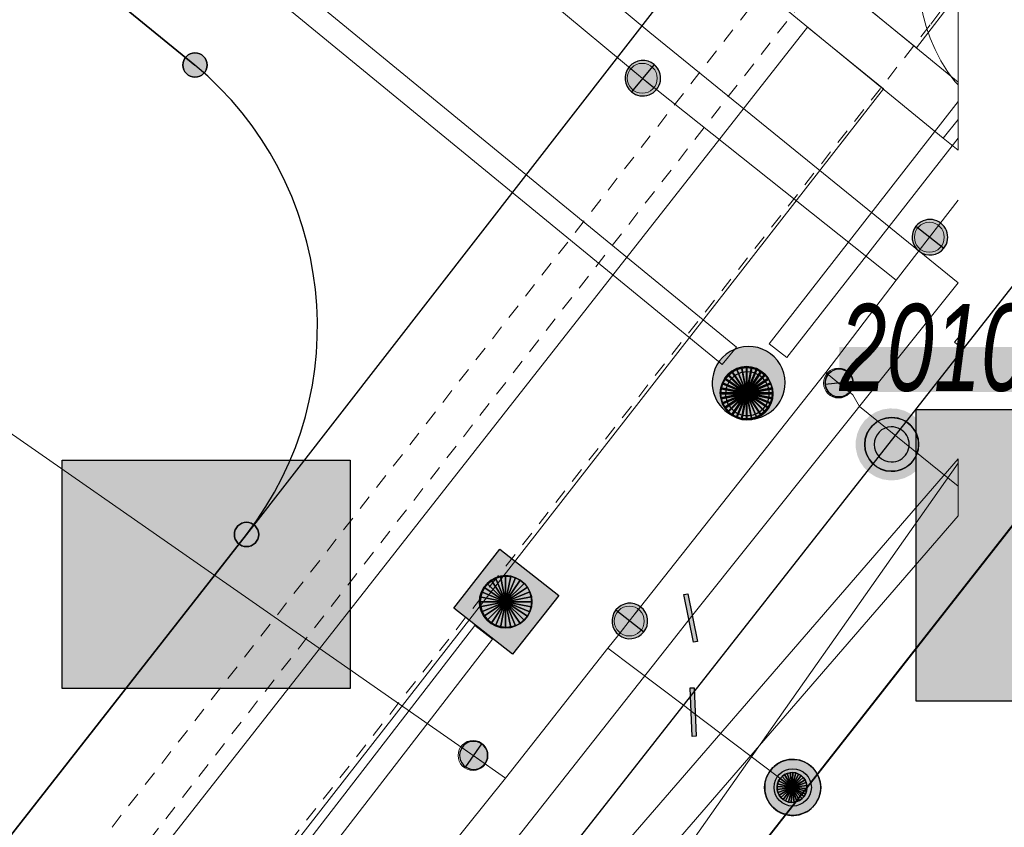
# Model space of a CAD drawing. Header units: metres. Extents: x 2695560 to 2696939, y 1260529 to 1262050.
# Tile 76 of 256: x 2696056 to 2696069, y 1260837 to 1260848. Entities that reach past the tile are written whole.
import ezdxf

# ---------------------------------------------------------------- set-up
doc = ezdxf.new("R2010")
doc.units = ezdxf.units.M
doc.linetypes.add('AUSGEZOGEN', pattern=[0])
doc.linetypes.add('VERDECKT2_S2', pattern=[0.36, 0.2, -0.16])
for name, color, linetype in [('XR$1$AV_Grenzpunkte', 7, 'AUSGEZOGEN'), ('XR$1$AV_Lagefixpunkt-Nr.', 7, 'AUSGEZOGEN'), ('XR$1$AV_Lagefixpunkte', 7, 'AUSGEZOGEN'), ('XR$1$AV_Linien (BB)', 7, 'AUSGEZOGEN'), ('XR$1$AW_LK_Schachtdeckel', 24, 'AUSGEZOGEN'), ('XR$1$GA_LK_Rohrleitungsteil', 32, 'AUSGEZOGEN'), ('XR$1$Liegenschaftsgrenzen', 7, 'AUSGEZOGEN'), ('XR$1$PFAV', 255, 'AUSGEZOGEN'), ('XR$1$PFAW', 255, 'AUSGEZOGEN'), ('XR$1$PFWA', 255, 'AUSGEZOGEN'), ('XR$1$WA_LK_Absperrarmatur', 171, 'AUSGEZOGEN'), ('XR$1$WA_LK_Hydrant', 171, 'AUSGEZOGEN'), ('XR$1$WA_LK_Rohrleitungsteil', 171, 'AUSGEZOGEN')]:
    doc.layers.add(name, color=color, linetype=linetype)
for name, color, linetype, lineweight in [('XR$2$ABW-LinieFlaeche-R-genau', 4, 'AUSGEZOGEN', 18), ('XR$2$ABW-Punkt', 6, 'AUSGEZOGEN', 18), ('XR$2$ELE-Flaeche-oberirdisch', 1, 'AUSGEZOGEN', 18), ('XR$2$ELE-Linie-ungenau', 1, 'VERDECKT2_S2', 18), ('XR$2$ELE-LinieFlaeche-genau', 1, 'AUSGEZOGEN', 18), ('XR$2$ELE-LinieFlaeche-ungenau', 1, 'VERDECKT2_S2', 18), ('XR$2$GAS-Linie-genau', 12, 'AUSGEZOGEN', 18), ('XR$2$KOM-Linie-U-genau', 91, 'AUSGEZOGEN', 18), ('XR$2$WAS-Linie-genau', 5, 'AUSGEZOGEN', 18), ('XR$2$WAS-Punkt', 5, 'AUSGEZOGEN', 18)]:
    doc.layers.add(name, color=color, linetype=linetype, lineweight=lineweight)
doc.styles.add('ARIAL', font='arial.ttf')

# ---------------------------------------------------------------- blocks, each defined once
blk = doc.blocks.new('COMPLEXOBJECT_735')
at = {"layer": 'XR$1$AV_Linien (BB)', "color": 7, "linetype": 'AUSGEZOGEN', "transparency": 33554687}
blk.add_lwpolyline([(6099.68, 10885.431), (6098.366, 10883.563), (6024.418, 10789.377)], dxfattribs=at)
blk = doc.blocks.new('COMPLEXOBJECT_738')
at = {"layer": 'XR$1$AV_Linien (BB)', "color": 7, "linetype": 'AUSGEZOGEN', "transparency": 33554687}
blk.add_lwpolyline([(6025.88, 10787.95), (6032.666, 10796.607), (6036.367, 10801.327), (6040.07, 10806.05), (6043.771, 10810.771), (6047.473, 10815.493), (6051.175, 10820.215), (6054.877, 10824.938), (6058.578, 10829.659), (6062.281, 10834.382), (6071.06, 10845.58), (6073.861, 10849.171)], dxfattribs=at)
blk = doc.blocks.new('COMPLEXOBJECT_769')
at = {"layer": 'XR$1$AV_Linien (BB)', "color": 7, "linetype": 'AUSGEZOGEN', "transparency": 33554687}
blk.add_line((6057.02, 10847.78), (6045.408, 10857.262), dxfattribs=at)
blk.add_arc((6054.107, 10844.282), 4.552, 322.3223, 50.2178, dxfattribs=at)
blk = doc.blocks.new('COMPLEXOBJECT_1176')
at = {"layer": 'XR$1$Liegenschaftsgrenzen', "color": 7, "linetype": 'AUSGEZOGEN', "transparency": 33554687}
blk.add_line((6041.04, 10860.83), (6057.02, 10847.78), dxfattribs=at)
blk.add_arc((6054.107, 10844.282), 4.552, 322.3223, 50.2178, dxfattribs=at)
blk = doc.blocks.new('BWAV1')
at = {"layer": 'XR$1$PFAV', "transparency": 33554687}
blk.add_hatch(color=7, dxfattribs=at).paths.add_polyline_path([(0.67, 0), (0.656, 0.135), (0.616, 0.264), (0.55, 0.383), (0.462, 0.486), (0.354, 0.569), (0.233, 0.628), (0.101, 0.662), (-0.034, 0.669), (-0.168, 0.649), (-0.295, 0.602), (-0.41, 0.53), (-0.508, 0.436), (-0.586, 0.325), (-0.639, 0.201), (-0.667, 0.068), (-0.667, -0.068), (-0.639, -0.201), (-0.586, -0.325), (-0.508, -0.436), (-0.41, -0.53), (-0.295, -0.602), (-0.168, -0.649), (-0.034, -0.669), (0.101, -0.662), (0.233, -0.628), (0.354, -0.569), (0.462, -0.486), (0.55, -0.383), (0.616, -0.264), (0.656, -0.135)])
at = {"color": 7, "transparency": 33554687}
for radius, start, end in [(0.5, 91.1948, 268.8052), (0.5, 268.8052, 91.1948), (0.326, 91.1948, 268.8052), (0.326, 268.8052, 91.1948)]:
    blk.add_arc((0, 0), radius, start, end, dxfattribs=at)
at = {"layer": 'XR$1$PFAV', "transparency": 33554687}
blk.add_circle((0, 0), 0.5, dxfattribs=at)
blk = doc.blocks.new('BAV15')
at = {"layer": 'XR$1$PFAV', "transparency": 33554687}
blk.add_hatch(color=7, dxfattribs=at).paths.add_polyline_path([(0.5, 0), (0.49, 0.101), (0.459, 0.197), (0.41, 0.286), (0.344, 0.362), (0.264, 0.424), (0.174, 0.469), (0.076, 0.494), (-0.025, 0.499), (-0.125, 0.484), (-0.22, 0.449), (-0.306, 0.395), (-0.379, 0.326), (-0.437, 0.243), (-0.477, 0.15), (-0.497, 0.051), (-0.497, -0.051), (-0.477, -0.15), (-0.437, -0.243), (-0.379, -0.326), (-0.306, -0.395), (-0.22, -0.449), (-0.125, -0.484), (-0.025, -0.499), (0.076, -0.494), (0.174, -0.469), (0.264, -0.424), (0.344, -0.362), (0.41, -0.286), (0.459, -0.197), (0.49, -0.101)])
at = {"color": 7, "transparency": 33554687}
for start, end in [(90, 270), (270, 90)]:
    blk.add_arc((0, 0), 0.5, start, end, dxfattribs=at)
at = {"layer": 'XR$1$PFAV', "transparency": 33554687}
blk.add_circle((0, 0), 0.5, dxfattribs=at)
blk = doc.blocks.new('BAW2087')
at = {"lineweight": 25, "true_color": 0x000000, "transparency": 33554687}
h = blk.add_hatch(color=18, dxfattribs=at)
h.paths.add_polyline_path([(-0.5, 0.5), (-0.5, -0.5), (0.5, -0.5), (0.5, 0.5)])
h.paths.add_polyline_path([(0.337, -0.069), (0.316, -0.136), (0.282, -0.196), (0.237, -0.249), (0.182, -0.292), (0.119, -0.322), (0.052, -0.34), (-0.017, -0.343), (-0.086, -0.333), (-0.151, -0.309), (-0.21, -0.272), (-0.261, -0.224), (-0.301, -0.167), (-0.328, -0.103), (-0.342, -0.035), (-0.342, 0.035), (-0.328, 0.103), (-0.301, 0.167), (-0.261, 0.224), (-0.21, 0.272), (-0.151, 0.309), (-0.086, 0.333), (-0.017, 0.343), (0.052, 0.34), (0.119, 0.322), (0.182, 0.292), (0.237, 0.249), (0.282, 0.196), (0.316, 0.136), (0.337, 0.069), (0.344, 0)], flags=16)
at = {"layer": 'XR$1$PFAW', "lineweight": 25, "transparency": 33554687}
blk.add_hatch(color=7, dxfattribs=at).paths.add_polyline_path([(0.344, 0), (0.337, 0.069), (0.316, 0.136), (0.282, 0.196), (0.237, 0.249), (0.182, 0.292), (0.119, 0.322), (0.052, 0.34), (-0.017, 0.343), (-0.086, 0.333), (-0.151, 0.309), (-0.21, 0.272), (-0.261, 0.224), (-0.301, 0.167), (-0.328, 0.103), (-0.342, 0.035), (-0.342, -0.035), (-0.328, -0.103), (-0.301, -0.167), (-0.261, -0.224), (-0.21, -0.272), (-0.151, -0.309), (-0.086, -0.333), (-0.017, -0.343), (0.052, -0.34), (0.119, -0.322), (0.182, -0.292), (0.237, -0.249), (0.282, -0.196), (0.316, -0.136), (0.337, -0.069)])
at = {"lineweight": 25, "transparency": 33554687}
for p, q in [((-0.5, 0.5, 0.993), (0.5, 0.5, 0.993)), ((-0.5, -0.5, 0.993), (-0.5, 0.5, 0.993)), ((0.5, 0.5, 0.993), (0.5, -0.5, 0.993)), ((0.5, -0.5, 0.993), (-0.5, -0.5, 0.993))]:
    blk.add_line(p, q, dxfattribs=at)
blk.add_circle((0, 0), 0.344, dxfattribs=at)
at = {"layer": 'XR$1$PFAW', "lineweight": 25, "transparency": 33554687}
blk.add_line((-0.5, 0.5), (0.5, 0.5), dxfattribs=at)
at = {"layer": 'XR$1$PFAW', "color": 31, "lineweight": 25, "transparency": 33554687}
for p, q in [((-0.5, -0.5), (-0.5, 0.5)), ((0.5, 0.5), (0.5, -0.5)), ((0.5, -0.5), (-0.5, -0.5))]:
    blk.add_line(p, q, dxfattribs=at)
at = {"layer": 'XR$1$PFAW', "lineweight": 25, "transparency": 33554687}
blk.add_circle((0, 0), 0.344, dxfattribs=at)
blk = doc.blocks.new('BAW2085')
at = {"layer": 'XR$1$PFAW', "transparency": 33554687}
h = blk.add_hatch(color=7, dxfattribs=at)
h.paths.add_polyline_path([(0.15, 0.501), (0.099, 0.498), (0.049, 0.491), (0, 0.478), (-0.047, 0.46), (-0.093, 0.438), (-0.136, 0.411), (-0.176, 0.38), (-0.212, 0.345), (-0.245, 0.307), (-0.274, 0.265), (-0.299, 0.221), (-0.319, 0.174), (-0.334, 0.126), (-0.344, 0.076), (-0.349, 0.026), (-0.349, -0.025), (-0.344, -0.075), (-0.334, -0.125), (-0.319, -0.173), (-0.299, -0.219), (-0.274, -0.264), (-0.245, -0.305), (-0.212, -0.344), (-0.176, -0.379), (-0.136, -0.41), (-0.093, -0.436), (-0.047, -0.459), (0, -0.476), (0.049, -0.489), (0.099, -0.497), (0.15, -0.499), (0.201, -0.497), (0.251, -0.489), (0.3, -0.476), (0.347, -0.459), (0.393, -0.436), (0.436, -0.41), (0.476, -0.379), (0.512, -0.344), (0.545, -0.305), (0.574, -0.264), (0.599, -0.219), (0.619, -0.173), (0.634, -0.125), (0.644, -0.075), (0.649, -0.025), (0.649, 0.026), (0.644, 0.076), (0.634, 0.126), (0.619, 0.174), (0.599, 0.221), (0.574, 0.265), (0.545, 0.307), (0.512, 0.345), (0.476, 0.38), (0.436, 0.411), (0.393, 0.438), (0.347, 0.46), (0.3, 0.478), (0.251, 0.491), (0.201, 0.498)])
h.paths.add_polyline_path([(0.03, -0.298), (0, -0.3), (-0.03, -0.298), (-0.06, -0.294), (-0.09, -0.286), (-0.118, -0.276), (-0.146, -0.262), (-0.171, -0.246), (-0.195, -0.228), (-0.217, -0.207), (-0.237, -0.184), (-0.255, -0.159), (-0.269, -0.132), (-0.281, -0.104), (-0.29, -0.075), (-0.297, -0.045), (-0.3, -0.015), (-0.3, 0.015), (-0.297, 0.045), (-0.29, 0.075), (-0.281, 0.104), (-0.269, 0.132), (-0.255, 0.159), (-0.237, 0.184), (-0.217, 0.207), (-0.195, 0.228), (-0.171, 0.246), (-0.146, 0.262), (-0.118, 0.276), (-0.09, 0.286), (-0.06, 0.294), (-0.03, 0.298), (0, 0.3), (0.03, 0.298), (0.06, 0.294), (0.09, 0.286), (0.118, 0.276), (0.146, 0.262), (0.171, 0.246), (0.195, 0.228), (0.217, 0.207), (0.237, 0.184), (0.255, 0.159), (0.269, 0.132), (0.281, 0.104), (0.29, 0.075), (0.297, 0.045), (0.3, 0.015), (0.3, -0.015), (0.297, -0.045), (0.29, -0.075), (0.281, -0.104), (0.269, -0.132), (0.255, -0.159), (0.237, -0.184), (0.217, -0.207), (0.195, -0.228), (0.171, -0.246), (0.146, -0.262), (0.118, -0.276), (0.09, -0.286), (0.06, -0.294)], flags=16)
blk.add_hatch(color=7, dxfattribs=at).paths.add_polyline_path([(0, 0.3), (-0.03, 0.298), (-0.06, 0.294), (-0.09, 0.286), (-0.118, 0.276), (-0.146, 0.262), (-0.171, 0.246), (-0.195, 0.228), (-0.217, 0.207), (-0.237, 0.184), (-0.255, 0.159), (-0.269, 0.132), (-0.281, 0.104), (-0.29, 0.075), (-0.297, 0.045), (-0.3, 0.015), (-0.3, -0.015), (-0.297, -0.045), (-0.29, -0.075), (-0.281, -0.104), (-0.269, -0.132), (-0.255, -0.159), (-0.237, -0.184), (-0.217, -0.207), (-0.195, -0.228), (-0.171, -0.246), (-0.146, -0.262), (-0.118, -0.276), (-0.09, -0.286), (-0.06, -0.294), (-0.03, -0.298), (0, -0.3), (0.03, -0.298), (0.06, -0.294), (0.09, -0.286), (0.118, -0.276), (0.146, -0.262), (0.171, -0.246), (0.195, -0.228), (0.217, -0.207), (0.237, -0.184), (0.255, -0.159), (0.269, -0.132), (0.281, -0.104), (0.29, -0.075), (0.297, -0.045), (0.3, -0.015), (0.3, 0.015), (0.297, 0.045), (0.29, 0.075), (0.281, 0.104), (0.269, 0.132), (0.255, 0.159), (0.237, 0.184), (0.217, 0.207), (0.195, 0.228), (0.171, 0.246), (0.146, 0.262), (0.118, 0.276), (0.09, 0.286), (0.06, 0.294), (0.03, 0.298)])
at = {"transparency": 33554687}
for centre, radius, start, end in [((0.15, 0.001), 0.5, 90, 270), ((0.15, 0.001), 0.5, 270, 90), ((0, 0), 0.3, 90, 270), ((0, 0), 0.3, 270, 90)]:
    blk.add_arc(centre, radius, start, end, dxfattribs=at)
blk = doc.blocks.new('BWA2013')
at = {"true_color": 0x000000, "transparency": 33554687}
blk.add_hatch(color=18, dxfattribs=at).paths.add_polyline_path([(-0.291, -0.409), (0.352, 0.357), (0.291, 0.409), (-0.352, -0.357)])
at = {"transparency": 33554687}
blk.add_lwpolyline([(-0.291, -0.409), (-0.352, -0.357), (0.291, 0.409), (0.352, 0.357), (-0.291, -0.409)], close=True, dxfattribs=at)
blk = doc.blocks.new('BWA2009')
at = {"true_color": 0x000000, "transparency": 33554687}
blk.add_hatch(color=18, dxfattribs=at).paths.add_polyline_path([(0.333, 0), (0.327, 0.067), (0.306, 0.131), (0.274, 0.19), (0.23, 0.242), (0.176, 0.283), (0.116, 0.313), (0.05, 0.329), (-0.017, 0.333), (-0.084, 0.323), (-0.147, 0.299), (-0.204, 0.264), (-0.253, 0.217), (-0.291, 0.162), (-0.318, 0.1), (-0.332, 0.034), (-0.332, -0.034), (-0.318, -0.1), (-0.291, -0.162), (-0.253, -0.217), (-0.204, -0.264), (-0.147, -0.299), (-0.084, -0.323), (-0.017, -0.333), (0.05, -0.329), (0.116, -0.313), (0.176, -0.283), (0.23, -0.242), (0.274, -0.19), (0.306, -0.131), (0.327, -0.067)])
at = {"layer": 'XR$1$PFWA', "transparency": 33554687}
blk.add_hatch(color=7, dxfattribs=at).paths.add_polyline_path([(0.5, 0), (0.49, 0.101), (0.459, 0.197), (0.41, 0.286), (0.344, 0.362), (0.264, 0.424), (0.174, 0.469), (0.076, 0.494), (-0.025, 0.499), (-0.125, 0.484), (-0.22, 0.449), (-0.306, 0.395), (-0.379, 0.326), (-0.437, 0.243), (-0.477, 0.15), (-0.497, 0.051), (-0.497, -0.051), (-0.477, -0.15), (-0.437, -0.243), (-0.379, -0.326), (-0.306, -0.395), (-0.22, -0.449), (-0.125, -0.484), (-0.025, -0.499), (0.076, -0.494), (0.174, -0.469), (0.264, -0.424), (0.344, -0.362), (0.41, -0.286), (0.459, -0.197), (0.49, -0.101)])
at = {"transparency": 33554687}
blk.add_circle((0, 0), 0.333, dxfattribs=at)
for start, end in [(90, 180), (0, 90), (180, 270), (270, 0)]:
    blk.add_arc((0, 0), 0.5, start, end, dxfattribs=at)
at = {"layer": 'XR$1$PFWA', "transparency": 33554687}
blk.add_circle((0, 0), 0.5, dxfattribs=at)
blk = doc.blocks.new('BWA965')
at = {"layer": 'XR$1$PFWA', "transparency": 33554687}
blk.add_hatch(color=7, dxfattribs=at).paths.add_polyline_path([(0, 0.5), (-0.051, 0.497), (-0.101, 0.49), (-0.15, 0.477), (-0.197, 0.459), (-0.243, 0.437), (-0.286, 0.41), (-0.326, 0.379), (-0.362, 0.344), (-0.395, 0.306), (-0.424, 0.264), (-0.449, 0.22), (-0.469, 0.174), (-0.484, 0.125), (-0.494, 0.076), (-0.499, 0.025), (-0.499, -0.025), (-0.494, -0.076), (-0.484, -0.125), (-0.469, -0.174), (-0.449, -0.22), (-0.424, -0.264), (-0.395, -0.306), (-0.362, -0.344), (-0.326, -0.379), (-0.286, -0.41), (-0.243, -0.437), (-0.197, -0.459), (-0.15, -0.477), (-0.101, -0.49), (-0.051, -0.497), (0, -0.5), (0.051, -0.497), (0.101, -0.49), (0.15, -0.477), (0.197, -0.459), (0.243, -0.437), (0.286, -0.41), (0.326, -0.379), (0.362, -0.344), (0.395, -0.306), (0.424, -0.264), (0.449, -0.22), (0.469, -0.174), (0.484, -0.125), (0.494, -0.076), (0.499, -0.025), (0.499, 0.025), (0.494, 0.076), (0.484, 0.125), (0.469, 0.174), (0.449, 0.22), (0.424, 0.264), (0.395, 0.306), (0.362, 0.344), (0.326, 0.379), (0.286, 0.41), (0.243, 0.437), (0.197, 0.459), (0.15, 0.477), (0.101, 0.49), (0.051, 0.497)])
at = {"transparency": 33554687}
blk.add_line((0, 0.5), (0, -0.5), dxfattribs=at)
for start, end in [(90, 270), (270, 90)]:
    blk.add_arc((0, 0), 0.5, start, end, dxfattribs=at)
blk = doc.blocks.new('BWA2012')
at = {"layer": 'XR$1$PFWA', "transparency": 33554687}
blk.add_hatch(color=7, dxfattribs=at).paths.add_polyline_path([(0.5, 0), (0.49, 0.101), (0.459, 0.197), (0.41, 0.286), (0.344, 0.362), (0.264, 0.424), (0.174, 0.469), (0.076, 0.494), (-0.025, 0.499), (-0.125, 0.484), (-0.22, 0.449), (-0.306, 0.395), (-0.379, 0.326), (-0.437, 0.243), (-0.477, 0.15), (-0.497, 0.051), (-0.497, -0.051), (-0.477, -0.15), (-0.437, -0.243), (-0.379, -0.326), (-0.306, -0.395), (-0.22, -0.449), (-0.125, -0.484), (-0.025, -0.499), (0.076, -0.494), (0.174, -0.469), (0.264, -0.424), (0.344, -0.362), (0.41, -0.286), (0.459, -0.197), (0.49, -0.101)])
at = {"transparency": 33554687}
blk.add_line((0.354, 0.354), (-0.354, -0.354), dxfattribs=at)
for start, end in [(45, 225), (225, 45)]:
    blk.add_arc((0, 0), 0.5, start, end, dxfattribs=at)
at = {"layer": 'XR$1$PFWA', "transparency": 33554687}
blk.add_circle((0, 0), 0.5, dxfattribs=at)
blk = doc.blocks.new('BGA2013')
at = {"transparency": 33554687}
blk.add_hatch(color=36, dxfattribs=at).paths.add_polyline_path([(-0.291, -0.409), (0.352, 0.357), (0.291, 0.409), (-0.352, -0.357)])
at = {"color": 32, "transparency": 33554687}
blk.add_lwpolyline([(-0.291, -0.409), (-0.352, -0.357), (0.291, 0.409), (0.352, 0.357), (-0.291, -0.409)], close=True, dxfattribs=at)
blk = doc.blocks.new('WAS-ABSPERRORGAN')
at = {"layer": 'XR$2$WAS-Punkt', "linetype": 'AUSGEZOGEN', "transparency": 33554687}
for p, q in [((0, 200, 2500), (0, -200, 2500)), ((0, 0), (0, 0))]:
    blk.add_line(p, q, dxfattribs=at)
blk.add_circle((0, 0, 502500), 200, dxfattribs=at)
blk = doc.blocks.new('WAS-OBERFLURHYDRANT')
at = {"layer": 'XR$2$WAS-Punkt', "linetype": 'AUSGEZOGEN', "transparency": 33554687}
blk.add_hatch(color=5, dxfattribs=at).paths.add_polyline_path([(0, -200), (20, -199), (40, -196), (60, -191), (79, -184), (97, -175), (114, -164), (130, -152), (145, -138), (158, -122), (170, -106), (180, -88), (188, -69), (194, -50), (198, -30), (200, -10), (200, 10), (198, 30), (194, 50), (188, 69), (180, 88), (170, 106), (158, 122), (145, 138), (130, 152), (114, 164), (97, 175), (79, 184), (60, 191), (40, 196), (20, 199), (0, 200), (-20, 199), (-40, 196), (-60, 191), (-79, 184), (-97, 175), (-114, 164), (-130, 152), (-145, 138), (-158, 122), (-170, 106), (-180, 88), (-188, 69), (-194, 50), (-198, 30), (-200, 10), (-200, -10), (-198, -30), (-194, -50), (-188, -69), (-180, -88), (-170, -106), (-158, -122), (-145, -138), (-130, -152), (-114, -164), (-97, -175), (-79, -184), (-60, -191), (-40, -196), (-20, -199)])
at = {"layer": 'XR$2$WAS-Punkt', "linetype": 'AUSGEZOGEN', "lineweight": 25, "transparency": 33554687}
for points in [[(-141, 141, 2500), (0, 0, 2500), (-166, 111, 2500)], [(-141, 141), (0, 0), (-166, 111)], [(-141, 141, 2500), (-141, 141), (-166, 111), (-166, 111, 2500)], [(-111, 166, 2500), (0, 0, 2500), (-141, 141, 2500)], [(-111, 166), (0, 0), (-141, 141)], [(-111, 166, 2500), (-111, 166), (-141, 141), (-141, 141, 2500)], [(-77, 185, 2500), (0, 0, 2500), (-111, 166, 2500)], [(-77, 185), (0, 0), (-111, 166)], [(-77, 185, 2500), (-77, 185), (-111, 166), (-111, 166, 2500)], [(-39, 196, 2500), (0, 0, 2500), (-77, 185, 2500)], [(-39, 196), (0, 0), (-77, 185)], [(-39, 196, 2500), (-39, 196), (-77, 185), (-77, 185, 2500)], [(0, 200, 2500), (0, 0, 2500), (-39, 196, 2500)], [(0, 200), (0, 0), (-39, 196)], [(0, 200, 2500), (0, 200), (-39, 196), (-39, 196, 2500)], [(39, 196, 2500), (0, 0, 2500), (0, 200, 2500)], [(39, 196), (0, 0), (0, 200)], [(39, 196, 2500), (39, 196), (0, 200), (0, 200, 2500)], [(77, 185, 2500), (0, 0, 2500), (39, 196, 2500)], [(77, 185), (0, 0), (39, 196)], [(111, 166, 2500), (0, 0, 2500), (77, 185, 2500)], [(111, 166), (0, 0), (77, 185)], [(141, 141, 2500), (0, 0, 2500), (111, 166, 2500)], [(141, 141), (0, 0), (111, 166)], [(166, 111, 2500), (0, 0, 2500), (141, 141, 2500)], [(166, 111), (0, 0), (141, 141)], [(77, 185, 2500), (77, 185), (39, 196), (39, 196, 2500)], [(111, 166, 2500), (111, 166), (77, 185), (77, 185, 2500)], [(141, 141, 2500), (141, 141), (111, 166), (111, 166, 2500)], [(166, 111, 2500), (166, 111), (141, 141), (141, 141, 2500)], [(-196, 39, 2500), (0, 0, 2500), (-200, 0, 2500)], [(-196, 39), (0, 0), (-200, 0)], [(-196, 39, 2500), (-196, 39), (-200, 0), (-200, 0, 2500)], [(-200, 0, 2500), (0, 0, 2500), (-196, -39, 2500)], [(-200, 0), (0, 0), (-196, -39)], [(-185, 77, 2500), (0, 0, 2500), (-196, 39, 2500)], [(-185, 77), (0, 0), (-196, 39)], [(-185, 77, 2500), (-185, 77), (-196, 39), (-196, 39, 2500)], [(-196, -39, 2500), (0, 0, 2500), (-185, -77, 2500)], [(-196, -39), (0, 0), (-185, -77)], [(-166, 111, 2500), (0, 0, 2500), (-185, 77, 2500)], [(-166, 111), (0, 0), (-185, 77)], [(-166, 111, 2500), (-166, 111), (-185, 77), (-185, 77, 2500)], [(-185, -77, 2500), (0, 0, 2500), (-166, -111, 2500)], [(-185, -77), (0, 0), (-166, -111)], [(-166, -111, 2500), (0, 0, 2500), (-141, -141, 2500)], [(-166, -111), (0, 0), (-141, -141)], [(-141, -141, 2500), (0, 0, 2500), (-111, -166, 2500)], [(-141, -141), (0, 0), (-111, -166)], [(-111, -166, 2500), (0, 0, 2500), (-77, -185, 2500)], [(-111, -166), (0, 0), (-77, -185)], [(-77, -185, 2500), (0, 0, 2500), (-39, -196, 2500)], [(-77, -185), (0, 0), (-39, -196)], [(-39, -196, 2500), (0, 0, 2500), (0, -200, 2500)], [(-39, -196), (0, 0), (0, -200)], [(185, 77, 2500), (0, 0, 2500), (166, 111, 2500)], [(185, 77), (0, 0), (166, 111)], [(196, 39, 2500), (0, 0, 2500), (185, 77, 2500)], [(196, 39), (0, 0), (185, 77)], [(200, 0, 2500), (0, 0, 2500), (196, 39, 2500)], [(200, 0), (0, 0), (196, 39)], [(0, -200, 2500), (0, 0, 2500), (39, -196, 2500)], [(39, -196, 2500), (0, 0, 2500), (77, -185, 2500)], [(77, -185, 2500), (0, 0, 2500), (111, -166, 2500)], [(111, -166, 2500), (0, 0, 2500), (141, -141, 2500)], [(141, -141, 2500), (0, 0, 2500), (166, -111, 2500)], [(166, -111, 2500), (0, 0, 2500), (185, -77, 2500)], [(185, -77, 2500), (0, 0, 2500), (196, -39, 2500)], [(196, -39, 2500), (0, 0, 2500), (200, 0, 2500)], [(0, -200), (0, 0), (39, -196)], [(39, -196), (0, 0), (77, -185)], [(77, -185), (0, 0), (111, -166)], [(111, -166), (0, 0), (141, -141)], [(141, -141), (0, 0), (166, -111)], [(166, -111), (0, 0), (185, -77)], [(185, -77), (0, 0), (196, -39)], [(196, -39), (0, 0), (200, 0)], [(185, 77, 2500), (185, 77), (166, 111), (166, 111, 2500)], [(196, 39, 2500), (196, 39), (185, 77), (185, 77, 2500)], [(200, 0, 2500), (200, 0), (196, 39), (196, 39, 2500)], [(-200, 0, 2500), (-200, 0), (-196, -39), (-196, -39, 2500)], [(-196, -39, 2500), (-196, -39), (-185, -77), (-185, -77, 2500)], [(-185, -77, 2500), (-185, -77), (-166, -111), (-166, -111, 2500)], [(-166, -111, 2500), (-166, -111), (-141, -141), (-141, -141, 2500)], [(141, -141, 2500), (141, -141), (166, -111), (166, -111, 2500)], [(166, -111, 2500), (166, -111), (185, -77), (185, -77, 2500)], [(185, -77, 2500), (185, -77), (196, -39), (196, -39, 2500)], [(196, -39, 2500), (196, -39), (200, 0), (200, 0, 2500)], [(-141, -141, 2500), (-141, -141), (-111, -166), (-111, -166, 2500)], [(-111, -166, 2500), (-111, -166), (-77, -185), (-77, -185, 2500)], [(-77, -185, 2500), (-77, -185), (-39, -196), (-39, -196, 2500)], [(-39, -196, 2500), (-39, -196), (0, -200), (0, -200, 2500)], [(0, -200, 2500), (0, -200), (39, -196), (39, -196, 2500)], [(39, -196, 2500), (39, -196), (77, -185), (77, -185, 2500)], [(77, -185, 2500), (77, -185), (111, -166), (111, -166, 2500)], [(111, -166, 2500), (111, -166), (141, -141), (141, -141, 2500)]]:
    blk.add_3dface(points, dxfattribs=at)
blk = doc.blocks.new('ABW-KONTROLLSCHACHT')
at = {"layer": 'XR$2$ABW-Punkt', "linetype": 'AUSGEZOGEN', "lineweight": 25, "transparency": 33554687}
for points in [[(-194, 291, 2500), (0, 0, 2500), (-247, 247, 2500)], [(-194, 291), (0, 0), (-247, 247)], [(-194, 291, 2500), (-194, 291), (-247, 247), (-247, 247, 2500)], [(-134, 323, 2500), (0, 0, 2500), (-194, 291, 2500)], [(-134, 323), (0, 0), (-194, 291)], [(-134, 323, 2500), (-134, 323), (-194, 291), (-194, 291, 2500)], [(-68, 343, 2500), (0, 0, 2500), (-134, 323, 2500)], [(-68, 343), (0, 0), (-134, 323)], [(-68, 343, 2500), (-68, 343), (-134, 323), (-134, 323, 2500)], [(0, 350, 2500), (0, 0, 2500), (-68, 343, 2500)], [(0, 350), (0, 0), (-68, 343)], [(0, 350, 2500), (0, 350), (-68, 343), (-68, 343, 2500)], [(68, 343, 2500), (0, 0, 2500), (0, 350, 2500)], [(68, 343), (0, 0), (0, 350)], [(68, 343, 2500), (68, 343), (0, 350), (0, 350, 2500)], [(134, 323, 2500), (0, 0, 2500), (68, 343, 2500)], [(134, 323), (0, 0), (68, 343)], [(194, 291, 2500), (0, 0, 2500), (134, 323, 2500)], [(194, 291), (0, 0), (134, 323)], [(247, 247, 2500), (0, 0, 2500), (194, 291, 2500)], [(247, 247), (0, 0), (194, 291)], [(134, 323, 2500), (134, 323), (68, 343), (68, 343, 2500)], [(194, 291, 2500), (194, 291), (134, 323), (134, 323, 2500)], [(247, 247, 2500), (247, 247), (194, 291), (194, 291, 2500)], [(-323, 134, 2500), (0, 0, 2500), (-343, 68, 2500)], [(-323, 134), (0, 0), (-343, 68)], [(-323, 134, 2500), (-323, 134), (-343, 68), (-343, 68, 2500)], [(-291, 194, 2500), (0, 0, 2500), (-323, 134, 2500)], [(-291, 194), (0, 0), (-323, 134)], [(-291, 194, 2500), (-291, 194), (-323, 134), (-323, 134, 2500)], [(-247, 247, 2500), (0, 0, 2500), (-291, 194, 2500)], [(-247, 247), (0, 0), (-291, 194)], [(-247, 247, 2500), (-247, 247), (-291, 194), (-291, 194, 2500)], [(291, 194, 2500), (0, 0, 2500), (247, 247, 2500)], [(291, 194), (0, 0), (247, 247)], [(323, 134, 2500), (0, 0, 2500), (291, 194, 2500)], [(323, 134), (0, 0), (291, 194)], [(343, 68, 2500), (0, 0, 2500), (323, 134, 2500)], [(343, 68), (0, 0), (323, 134)], [(291, 194, 2500), (291, 194), (247, 247), (247, 247, 2500)], [(323, 134, 2500), (323, 134), (291, 194), (291, 194, 2500)], [(343, 68, 2500), (343, 68), (323, 134), (323, 134, 2500)], [(-343, 68, 2500), (0, 0, 2500), (-350, 0, 2500)], [(-343, 68), (0, 0), (-350, 0)], [(-343, 68, 2500), (-343, 68), (-350, 0), (-350, 0, 2500)], [(-350, 0, 2500), (0, 0, 2500), (-343, -68, 2500)], [(-350, 0), (0, 0), (-343, -68)], [(-343, -68, 2500), (0, 0, 2500), (-323, -134, 2500)], [(-343, -68), (0, 0), (-323, -134)], [(-323, -134, 2500), (0, 0, 2500), (-291, -194, 2500)], [(-323, -134), (0, 0), (-291, -194)], [(-291, -194, 2500), (0, 0, 2500), (-247, -247, 2500)], [(-291, -194), (0, 0), (-247, -247)], [(-247, -247, 2500), (0, 0, 2500), (-194, -291, 2500)], [(-247, -247), (0, 0), (-194, -291)], [(-194, -291, 2500), (0, 0, 2500), (-134, -323, 2500)], [(-194, -291), (0, 0), (-134, -323)], [(-134, -323, 2500), (0, 0, 2500), (-68, -343, 2500)], [(-134, -323), (0, 0), (-68, -343)], [(-68, -343, 2500), (0, 0, 2500), (0, -350, 2500)], [(-68, -343), (0, 0), (0, -350)], [(350, 0, 2500), (0, 0, 2500), (343, 68, 2500)], [(350, 0), (0, 0), (343, 68)], [(0, -350, 2500), (0, 0, 2500), (68, -343, 2500)], [(68, -343, 2500), (0, 0, 2500), (134, -323, 2500)], [(134, -323, 2500), (0, 0, 2500), (194, -291, 2500)], [(194, -291, 2500), (0, 0, 2500), (247, -247, 2500)], [(247, -247, 2500), (0, 0, 2500), (291, -194, 2500)], [(291, -194, 2500), (0, 0, 2500), (323, -134, 2500)], [(323, -134, 2500), (0, 0, 2500), (343, -68, 2500)], [(343, -68, 2500), (0, 0, 2500), (350, 0, 2500)], [(0, -350), (0, 0), (68, -343)], [(68, -343), (0, 0), (134, -323)], [(134, -323), (0, 0), (194, -291)], [(194, -291), (0, 0), (247, -247)], [(247, -247), (0, 0), (291, -194)], [(291, -194), (0, 0), (323, -134)], [(323, -134), (0, 0), (343, -68)], [(343, -68), (0, 0), (350, 0)], [(350, 0, 2500), (350, 0), (343, 68), (343, 68, 2500)], [(-350, 0, 2500), (-350, 0), (-343, -68), (-343, -68, 2500)], [(-343, -68, 2500), (-343, -68), (-323, -134), (-323, -134, 2500)], [(323, -134, 2500), (323, -134), (343, -68), (343, -68, 2500)], [(343, -68, 2500), (343, -68), (350, 0), (350, 0, 2500)], [(-323, -134, 2500), (-323, -134), (-291, -194), (-291, -194, 2500)], [(-291, -194, 2500), (-291, -194), (-247, -247), (-247, -247, 2500)], [(-247, -247, 2500), (-247, -247), (-194, -291), (-194, -291, 2500)], [(194, -291, 2500), (194, -291), (247, -247), (247, -247, 2500)], [(247, -247, 2500), (247, -247), (291, -194), (291, -194, 2500)], [(291, -194, 2500), (291, -194), (323, -134), (323, -134, 2500)], [(-194, -291, 2500), (-194, -291), (-134, -323), (-134, -323, 2500)], [(-134, -323, 2500), (-134, -323), (-68, -343), (-68, -343, 2500)], [(-68, -343, 2500), (-68, -343), (0, -350), (0, -350, 2500)], [(0, -350, 2500), (0, -350), (68, -343), (68, -343, 2500)], [(68, -343, 2500), (68, -343), (134, -323), (134, -323, 2500)], [(134, -323, 2500), (134, -323), (194, -291), (194, -291, 2500)]]:
    blk.add_3dface(points, dxfattribs=at)
blk = doc.blocks.new('ABW-DECKEL')
at = {"layer": 'XR$2$ABW-Punkt', "linetype": 'AUSGEZOGEN', "lineweight": 25, "transparency": 33554687}
for points in [[(-194, 291, 2500), (0, 0, 2500), (-247, 247, 2500)], [(-194, 291), (0, 0), (-247, 247)], [(-194, 291, 2500), (-194, 291), (-247, 247), (-247, 247, 2500)], [(-134, 323, 2500), (0, 0, 2500), (-194, 291, 2500)], [(-134, 323), (0, 0), (-194, 291)], [(-134, 323, 2500), (-134, 323), (-194, 291), (-194, 291, 2500)], [(-68, 343, 2500), (0, 0, 2500), (-134, 323, 2500)], [(-68, 343), (0, 0), (-134, 323)], [(-68, 343, 2500), (-68, 343), (-134, 323), (-134, 323, 2500)], [(0, 350, 2500), (0, 0, 2500), (-68, 343, 2500)], [(0, 350), (0, 0), (-68, 343)], [(0, 350, 2500), (0, 350), (-68, 343), (-68, 343, 2500)], [(68, 343, 2500), (0, 0, 2500), (0, 350, 2500)], [(68, 343), (0, 0), (0, 350)], [(68, 343, 2500), (68, 343), (0, 350), (0, 350, 2500)], [(134, 323, 2500), (0, 0, 2500), (68, 343, 2500)], [(134, 323), (0, 0), (68, 343)], [(194, 291, 2500), (0, 0, 2500), (134, 323, 2500)], [(194, 291), (0, 0), (134, 323)], [(247, 247, 2500), (0, 0, 2500), (194, 291, 2500)], [(247, 247), (0, 0), (194, 291)], [(134, 323, 2500), (134, 323), (68, 343), (68, 343, 2500)], [(194, 291, 2500), (194, 291), (134, 323), (134, 323, 2500)], [(247, 247, 2500), (247, 247), (194, 291), (194, 291, 2500)], [(-323, 134, 2500), (0, 0, 2500), (-343, 68, 2500)], [(-323, 134), (0, 0), (-343, 68)], [(-323, 134, 2500), (-323, 134), (-343, 68), (-343, 68, 2500)], [(-291, 194, 2500), (0, 0, 2500), (-323, 134, 2500)], [(-291, 194), (0, 0), (-323, 134)], [(-291, 194, 2500), (-291, 194), (-323, 134), (-323, 134, 2500)], [(-247, 247, 2500), (0, 0, 2500), (-291, 194, 2500)], [(-247, 247), (0, 0), (-291, 194)], [(-247, 247, 2500), (-247, 247), (-291, 194), (-291, 194, 2500)], [(291, 194, 2500), (0, 0, 2500), (247, 247, 2500)], [(291, 194), (0, 0), (247, 247)], [(323, 134, 2500), (0, 0, 2500), (291, 194, 2500)], [(323, 134), (0, 0), (291, 194)], [(343, 68, 2500), (0, 0, 2500), (323, 134, 2500)], [(343, 68), (0, 0), (323, 134)], [(291, 194, 2500), (291, 194), (247, 247), (247, 247, 2500)], [(323, 134, 2500), (323, 134), (291, 194), (291, 194, 2500)], [(343, 68, 2500), (343, 68), (323, 134), (323, 134, 2500)], [(-343, 68, 2500), (0, 0, 2500), (-350, 0, 2500)], [(-343, 68), (0, 0), (-350, 0)], [(-343, 68, 2500), (-343, 68), (-350, 0), (-350, 0, 2500)], [(-350, 0, 2500), (0, 0, 2500), (-343, -68, 2500)], [(-350, 0), (0, 0), (-343, -68)], [(-343, -68, 2500), (0, 0, 2500), (-323, -134, 2500)], [(-343, -68), (0, 0), (-323, -134)], [(-323, -134, 2500), (0, 0, 2500), (-291, -194, 2500)], [(-323, -134), (0, 0), (-291, -194)], [(-291, -194, 2500), (0, 0, 2500), (-247, -247, 2500)], [(-291, -194), (0, 0), (-247, -247)], [(-247, -247, 2500), (0, 0, 2500), (-194, -291, 2500)], [(-247, -247), (0, 0), (-194, -291)], [(-194, -291, 2500), (0, 0, 2500), (-134, -323, 2500)], [(-194, -291), (0, 0), (-134, -323)], [(-134, -323, 2500), (0, 0, 2500), (-68, -343, 2500)], [(-134, -323), (0, 0), (-68, -343)], [(-68, -343, 2500), (0, 0, 2500), (0, -350, 2500)], [(-68, -343), (0, 0), (0, -350)], [(350, 0, 2500), (0, 0, 2500), (343, 68, 2500)], [(350, 0), (0, 0), (343, 68)], [(0, -350, 2500), (0, 0, 2500), (68, -343, 2500)], [(68, -343, 2500), (0, 0, 2500), (134, -323, 2500)], [(134, -323, 2500), (0, 0, 2500), (194, -291, 2500)], [(194, -291, 2500), (0, 0, 2500), (247, -247, 2500)], [(247, -247, 2500), (0, 0, 2500), (291, -194, 2500)], [(291, -194, 2500), (0, 0, 2500), (323, -134, 2500)], [(323, -134, 2500), (0, 0, 2500), (343, -68, 2500)], [(343, -68, 2500), (0, 0, 2500), (350, 0, 2500)], [(0, -350), (0, 0), (68, -343)], [(68, -343), (0, 0), (134, -323)], [(134, -323), (0, 0), (194, -291)], [(194, -291), (0, 0), (247, -247)], [(247, -247), (0, 0), (291, -194)], [(291, -194), (0, 0), (323, -134)], [(323, -134), (0, 0), (343, -68)], [(343, -68), (0, 0), (350, 0)], [(350, 0, 2500), (350, 0), (343, 68), (343, 68, 2500)], [(-350, 0, 2500), (-350, 0), (-343, -68), (-343, -68, 2500)], [(-343, -68, 2500), (-343, -68), (-323, -134), (-323, -134, 2500)], [(323, -134, 2500), (323, -134), (343, -68), (343, -68, 2500)], [(343, -68, 2500), (343, -68), (350, 0), (350, 0, 2500)], [(-323, -134, 2500), (-323, -134), (-291, -194), (-291, -194, 2500)], [(-291, -194, 2500), (-291, -194), (-247, -247), (-247, -247, 2500)], [(-247, -247, 2500), (-247, -247), (-194, -291), (-194, -291, 2500)], [(194, -291, 2500), (194, -291), (247, -247), (247, -247, 2500)], [(247, -247, 2500), (247, -247), (291, -194), (291, -194, 2500)], [(291, -194, 2500), (291, -194), (323, -134), (323, -134, 2500)], [(-194, -291, 2500), (-194, -291), (-134, -323), (-134, -323, 2500)], [(-134, -323, 2500), (-134, -323), (-68, -343), (-68, -343, 2500)], [(-68, -343, 2500), (-68, -343), (0, -350), (0, -350, 2500)], [(0, -350, 2500), (0, -350), (68, -343), (68, -343, 2500)], [(68, -343, 2500), (68, -343), (134, -323), (134, -323, 2500)], [(134, -323, 2500), (134, -323), (194, -291), (194, -291, 2500)]]:
    blk.add_3dface(points, dxfattribs=at)

msp = doc.modelspace()

# ---------------------------------------------------------------- hatches: boundary and pattern name
at = {"transparency": 33554687}
for points in [[(2696066.61, 1260843.818), (2696066.61, 1260843.215), (2696070.437, 1260843.215), (2696070.437, 1260843.818)], [(2696067.636, 1260842.98), (2696067.636, 1260839.079), (2696071.485, 1260839.079), (2696071.485, 1260842.98)], [(2696056.215, 1260842.305), (2696056.215, 1260839.25), (2696060.066, 1260839.25), (2696060.066, 1260842.305)]]:
    msp.add_hatch(color=7, dxfattribs=at).paths.add_polyline_path(points)

# ---------------------------------------------------------------- linework, layer by layer
at = {"color": 24, "lineweight": -3, "transparency": 33554687}
for points in [[(2696067.636, 1260842.98), (2696071.485, 1260842.98), (2696071.485, 1260839.079), (2696067.636, 1260839.079), (2696067.636, 1260842.98)], [(2696056.215, 1260842.305), (2696060.066, 1260842.305), (2696060.066, 1260839.25), (2696056.215, 1260839.25), (2696056.215, 1260842.305)]]:
    msp.add_lwpolyline(points, close=True, dxfattribs=at)
at = {"layer": 'XR$1$AV_Linien (BB)', "color": 7, "linetype": 'AUSGEZOGEN', "transparency": 33554687}
msp.add_line((2696047.84, 1260827.5), (2696058.68, 1260841.31), dxfattribs=at)
at = {"layer": 'XR$1$Liegenschaftsgrenzen', "color": 7, "linetype": 'AUSGEZOGEN', "transparency": 33554687}
for p, q in [((2696068.6, 1260854.08), (2696058.68, 1260841.31)), ((2696072.03, 1260845.39), (2696063.251, 1260834.192)), ((2696058.68, 1260841.31), (2696047.84, 1260827.5))]:
    msp.add_line(p, q, dxfattribs=at)
at = {"layer": 'XR$2$ABW-LinieFlaeche-R-genau', "linetype": 'AUSGEZOGEN', "transparency": 33554687}
for points in [[(2696065.043, 1260843.584), (2696006.95, 1260891.205), (2696007.14, 1260891.437), (2696065.233, 1260843.816), (2696065.043, 1260843.584)], [(2696068.198, 1260846.614), (2696068.198, 1260847.101), (2696065.671, 1260843.862), (2696065.907, 1260843.678), (2696068.198, 1260846.614)], [(2696054.027, 1260830.12), (2696054.407, 1260830.12), (2696061.971, 1260839.909), (2696061.733, 1260840.093), (2696054.027, 1260830.12)]]:
    msp.add_lwpolyline(points, close=True, dxfattribs=at)
at = {"layer": 'XR$2$ELE-Flaeche-oberirdisch', "transparency": 33554687}
for points in [[(2696068.198, 1260847.361), (2696053.682, 1260859.249), (2696053.238, 1260858.708), (2696068, 1260846.613), (2696068.198, 1260846.862), (2696068.198, 1260847.361)], [(2696067.642, 1260847.821), (2696068.198, 1260848.549), (2696068.198, 1260850.688), (2696067.558, 1260849.854), (2696066.631, 1260848.644), (2696067.642, 1260847.821)], [(2696052.067, 1260830.12), (2696053.819, 1260830.12), (2696067.199, 1260847.271), (2696066.182, 1260848.097), (2696052.141, 1260830.214), (2696052.067, 1260830.12)], [(2696068, 1260846.613), (2696068.198, 1260846.451), (2696068.198, 1260846.86), (2696068, 1260846.613)], [(2696068.198, 1260843.943), (2696068.15, 1260843.881), (2696068.198, 1260843.844), (2696068.198, 1260843.943)]]:
    msp.add_lwpolyline(points, close=True, dxfattribs=at)
at = {"layer": 'XR$2$ELE-Linie-ungenau', "linetype": 'VERDECKT2_S2', "transparency": 33554687}
msp.add_lwpolyline([(2696053.71, 1260830.12), (2696067.834, 1260848.138), (2696068.198, 1260848.608)], dxfattribs=at)
at = {"layer": 'XR$2$ELE-LinieFlaeche-genau', "linetype": 'AUSGEZOGEN', "transparency": 33554687}
for points in [[(2696068.157, 1260847.371), (2696068.198, 1260847.324), (2696068.198, 1260848.49), (2696068.196, 1260848.502), (2696068.184, 1260848.63), (2696068.182, 1260848.758), (2696068.19, 1260848.887), (2696068.198, 1260848.943), (2696068.198, 1260849.441), (2696067.859, 1260849.573), (2696067.802, 1260849.427), (2696067.752, 1260849.267), (2696067.716, 1260849.103), (2696067.692, 1260848.937), (2696067.682, 1260848.77), (2696067.684, 1260848.602), (2696067.7, 1260848.436), (2696067.728, 1260848.271), (2696067.77, 1260848.108), (2696067.823, 1260847.949), (2696067.89, 1260847.796), (2696067.967, 1260847.647), (2696068.057, 1260847.505), (2696068.157, 1260847.371)], [(2696068.198, 1260842.324), (2696062.219, 1260835.412), (2696062.597, 1260835.084), (2696068.198, 1260841.559), (2696068.198, 1260842.324)]]:
    msp.add_lwpolyline(points, close=True, dxfattribs=at)
at = {"layer": 'XR$2$ELE-LinieFlaeche-ungenau', "linetype": 'VERDECKT2_S2', "transparency": 33554687}
msp.add_lwpolyline([(2696067.399, 1260850.904), (2696051.218, 1260830.12), (2696051.85, 1260830.12), (2696067.793, 1260850.596), (2696067.399, 1260850.904)], close=True, dxfattribs=at)
at = {"layer": 'XR$2$GAS-Linie-genau', "linetype": 'AUSGEZOGEN', "transparency": 33554687}
for p, q in [((2696057.195, 1260853.816), (2696064.073, 1260848.025)), ((2696064.073, 1260848.025), (2696068.198, 1260844.678)), ((2696064.613, 1260840.191), (2696068.198, 1260844.676)), ((2696064.403, 1260839.924), (2696064.613, 1260840.191)), ((2696056.677, 1260830.12), (2696064.403, 1260839.924))]:
    msp.add_line(p, q, dxfattribs=at)
at = {"layer": 'XR$2$KOM-Linie-U-genau', "linetype": 'AUSGEZOGEN', "transparency": 33554687}
msp.add_line((2696059.65, 1260830.12), (2696068.198, 1260842.263), dxfattribs=at)
at = {"layer": 'XR$2$WAS-Linie-genau', "linetype": 'AUSGEZOGEN', "transparency": 33554687}
for p, q in [((2696057.461, 1260852.845), (2696063.974, 1260847.413)), ((2696063.974, 1260847.413), (2696067.371, 1260844.714)), ((2696067.814, 1260845.286), (2696068.198, 1260845.781)), ((2696067.371, 1260844.714), (2696067.814, 1260845.286)), ((2696066.428, 1260843.475), (2696067.371, 1260844.714)), ((2696053.837, 1260843.84), (2696058.022, 1260840.924)), ((2696063.8, 1260840.152), (2696066.428, 1260843.475)), ((2696066.428, 1260843.475), (2696066.599, 1260843.336)), ((2696058.022, 1260840.924), (2696061.71, 1260838.354)), ((2696063.645, 1260839.955), (2696063.8, 1260840.152)), ((2696063.514, 1260839.79), (2696063.645, 1260839.955)), ((2696062.146, 1260838.05), (2696063.514, 1260839.79)), ((2696063.514, 1260839.79), (2696064.543, 1260839.012)), ((2696064.543, 1260839.012), (2696064.647, 1260838.933)), ((2696064.647, 1260838.933), (2696065.978, 1260837.925)), ((2696061.71, 1260838.354), (2696062.146, 1260838.05)), ((2696059.909, 1260835.27), (2696062.146, 1260838.05))]:
    msp.add_line(p, q, dxfattribs=at)
msp.add_lwpolyline([(2696066.599, 1260843.336), (2696066.791, 1260843.18), (2696066.879, 1260843.022), (2696068.198, 1260841.958)], dxfattribs=at)

# ---------------------------------------------------------------- block references
at = {"layer": 'XR$1$AV_Grenzpunkte', "color": 7, "linetype": 'AUSGEZOGEN', "lineweight": -3, "transparency": 33554687, "xscale": 0.3249999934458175, "yscale": 0.3249999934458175}
for p in [(2696057.99, 1260847.59), (2696058.68, 1260841.31)]:
    msp.add_blockref('BAV15', p, dxfattribs=at)
at = {"layer": 'XR$1$AV_Lagefixpunkte', "color": 7, "linetype": 'AUSGEZOGEN', "lineweight": -3, "transparency": 33554687, "xscale": 0.7199999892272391, "yscale": 0.7199999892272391}
msp.add_blockref('BWAV1', (2696067.31, 1260842.515, 438.506), dxfattribs=at)
at = {"layer": 'XR$1$AV_Linien (BB)', "color": 7, "linetype": 'AUSGEZOGEN', "lineweight": -3, "transparency": 33554687}
for name in ['COMPLEXOBJECT_735', 'COMPLEXOBJECT_769', 'COMPLEXOBJECT_738']:
    msp.add_blockref(name, (2690000.97, 1249999.81), dxfattribs=at)
at = {"layer": 'XR$1$AW_LK_Schachtdeckel', "color": 24, "linetype": 'AUSGEZOGEN', "lineweight": -3, "transparency": 33554687, "xscale": 0.974927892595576, "yscale": 0.9749278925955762, "rotation": 83.04380451}
msp.add_blockref('BAW2085', (2696065.38, 1260843.193), dxfattribs=at)
at = {"layer": 'XR$1$AW_LK_Schachtdeckel', "color": 24, "linetype": 'AUSGEZOGEN', "lineweight": -3, "transparency": 33554687, "rotation": 231.864970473}
msp.add_blockref('BAW2087', (2696062.154, 1260840.41), dxfattribs=at)
at = {"layer": 'XR$1$GA_LK_Rohrleitungsteil', "color": 32, "linetype": 'AUSGEZOGEN', "lineweight": -3, "transparency": 33554687, "xscale": 0.6499999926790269, "yscale": 0.6499999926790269, "rotation": 51.36210000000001}
msp.add_blockref('BGA2013', (2696064.621, 1260840.192), dxfattribs=at)
at = {"layer": 'XR$1$Liegenschaftsgrenzen', "color": 7, "linetype": 'AUSGEZOGEN', "lineweight": -3, "transparency": 33554687}
msp.add_blockref('COMPLEXOBJECT_1176', (2690000.97, 1249999.81), dxfattribs=at)
at = {"layer": 'XR$1$WA_LK_Absperrarmatur', "color": 171, "linetype": 'AUSGEZOGEN', "lineweight": -3, "transparency": 33554687}
for name, p, xscale, yscale, rotation in [('BWA965', (2696063.982, 1260847.414), 0.475528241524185, 0.475528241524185, 320.171073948), ('BWA965', (2696067.822, 1260845.287), 0.475528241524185, 0.475528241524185, 52.22223288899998), ('BWA2012', (2696066.607, 1260843.337), 0.3749999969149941, 0.3749999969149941, 320.900199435), ('BWA965', (2696063.808, 1260840.153), 0.475528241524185, 0.475528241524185, 51.66635031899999), ('BWA965', (2696061.718, 1260838.355), 0.3749999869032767, 0.3749999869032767, 325.129394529)]:
    msp.add_blockref(name, p, dxfattribs=dict(at, xscale=xscale, yscale=yscale, rotation=rotation))
at = {"layer": 'XR$1$WA_LK_Hydrant', "color": 171, "linetype": 'AUSGEZOGEN', "lineweight": -3, "transparency": 33554687, "xscale": 0.7499999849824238, "yscale": 0.7499999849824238, "rotation": 322.8786597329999}
msp.add_blockref('BWA2009', (2696065.986, 1260837.926), dxfattribs=at)
at = {"layer": 'XR$1$WA_LK_Rohrleitungsteil', "color": 171, "linetype": 'AUSGEZOGEN', "lineweight": -3, "transparency": 33554687, "xscale": 0.649999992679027, "yscale": 0.649999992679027, "rotation": 42.36201000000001}
msp.add_blockref('BWA2013', (2696064.655, 1260838.934), dxfattribs=at)
at = {"layer": 'XR$2$ABW-Punkt', "color": 6, "linetype": 'AUSGEZOGEN', "lineweight": 18, "transparency": 33554687, "xscale": 0.001, "yscale": 0.001, "zscale": 0.001, "rotation": 360}
for name, p in [('ABW-KONTROLLSCHACHT', (2696065.368, 1260843.206)), ('ABW-DECKEL', (2696065.372, 1260843.192)), ('ABW-KONTROLLSCHACHT', (2696062.146, 1260840.409)), ('ABW-DECKEL', (2696062.146, 1260840.409))]:
    msp.add_blockref(name, p, dxfattribs=at)
at = {"layer": 'XR$2$WAS-Punkt', "color": 5, "linetype": 'AUSGEZOGEN', "lineweight": 18, "transparency": 33554687, "zscale": 0.001}
for name, p, xscale, yscale, rotation in [('WAS-ABSPERRORGAN', (2696063.974, 1260847.413), 0.001, 0.001, 230.1999999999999), ('WAS-ABSPERRORGAN', (2696067.814, 1260845.286), 0.001, 0.001, 322.3), ('WAS-ABSPERRORGAN', (2696066.599, 1260843.336), 0.0009999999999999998, 0.0009999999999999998, 231), ('WAS-ABSPERRORGAN', (2696063.8, 1260840.152), 0.001, 0.001, 321.7), ('WAS-ABSPERRORGAN', (2696061.71, 1260838.354), 0.001, 0.001, 235.1999999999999), ('WAS-OBERFLURHYDRANT', (2696065.978, 1260837.925), 0.001, 0.001, 232.9)]:
    msp.add_blockref(name, p, dxfattribs=dict(at, xscale=xscale, yscale=yscale, rotation=rotation))

# ---------------------------------------------------------------- texts
at = {"layer": 'XR$1$AV_Lagefixpunkt-Nr.', "color": 7, "transparency": 33554687, "insert": (2696066.61, 1260843.215), "char_height": 1.1621, "width": 5.49745, "attachment_point": 7, "style": 'ARIAL'}
msp.add_mtext('\\A1;{\\fArial|i1|b0;\\H1.162102;\\W0.700000;\\C7;20104164}\\P', dxfattribs=at)

doc.saveas('drawing.dxf')
